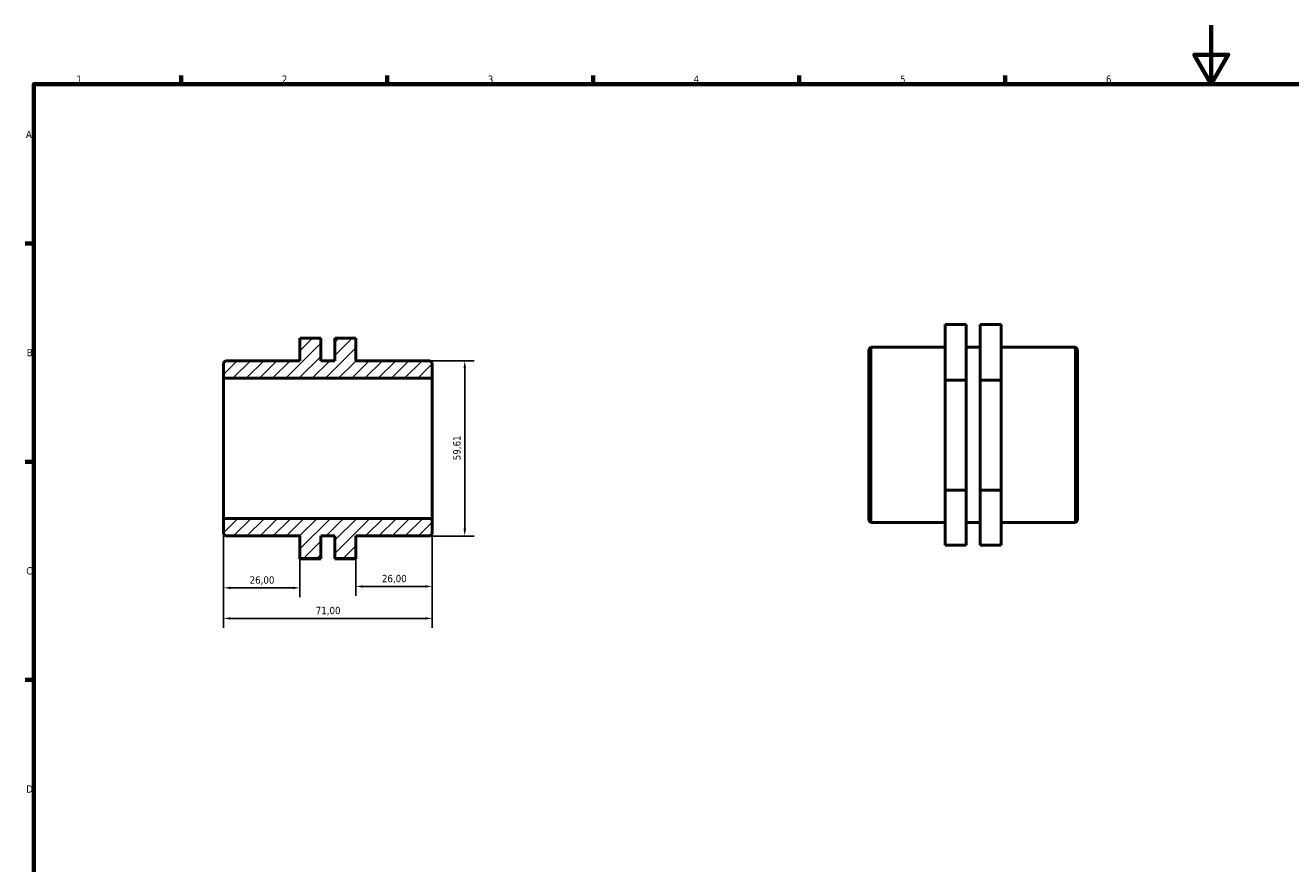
# Model space of a CAD drawing. Header units: millimetres. Extents: x 0 to 895, y 0 to 594.
# Tile 2 of 3: x 17 to 448, y 309 to 594. Entities that reach past the tile are written whole.
import ezdxf

# ---------------------------------------------------------------- set-up
doc = ezdxf.new("R2010")
doc.units = ezdxf.units.MM
for name, color, linetype, lineweight in [('Border (ISO)', 7, 'Continuous', 70), ('Dimension (ISO)', 7, 'Continuous', 25), ('Hatch (ISO)', 7, 'Continuous', 18), ('Visible (ISO)', 7, 'Continuous', 50)]:
    doc.layers.add(name, color=color, linetype=linetype, lineweight=lineweight)
doc.styles.add('Note Text (ISO)', font='tahoma.ttf')
doc.dimstyles.new('Default (ISO)', dxfattribs={"dimtxt": 2.5, "dimasz": 2.5, "dimexe": 3.175, "dimexo": 0, "dimgap": 0.762, "dimtad": 1, "dimrnd": 1e-08, "dimzin": 0, "dimtxsty": 'Note Text (ISO)', "dimcen": 0.09, "dimdle": 10, "dimclrd": 256, "dimclre": 256, "dimclrt": 232, "dimazin": 0, "dimtfac": 1.40208, "dimtmove": 0, "dimatfit": 3, "dimfxl": 1, "dimtolj": 1, "dimtzin": 0, "dimlwd": -1, "dimlwe": -1, "dimarcsym": 0})

# ---------------------------------------------------------------- blocks, each defined once
blk = doc.blocks.new('Borders Default Border')
at = {"layer": 'Border (ISO)'}
for p, q in [((70.08, 574), (70.08, 576.9)), ((140.17, 574), (140.17, 576.9)), ((210.25, 574), (210.25, 576.9)), ((280.33, 574), (280.33, 576.9)), ((350.42, 574), (350.42, 576.9)), ((20, 519.75), (17.1, 519.75)), ((20, 445.5), (17.1, 445.5)), ((20, 371.25), (17.1, 371.25))]:
    blk.add_line(p, q, dxfattribs=at)
at = {"layer": 'Border (ISO)', "flags": 128}
for points in [[(420.5, 594), (420.5, 574), (414.73, 584), (426.27, 584), (420.5, 574)], [(20, 20), (20, 574), (821, 574), (821, 20), (20, 20)]]:
    blk.add_lwpolyline(points, dxfattribs=at)
at = {"layer": 'Border (ISO)', "color": 232, "true_color": 0xca0064, "char_height": 2.5, "attachment_point": 7, "style": 'Note Text (ISO)'}
for s, insert in [('1', (34.48, 574.4)), ('2', (104.37, 574.4)), ('3', (174.43, 574.35)), ('4', (244.42, 574.4)), ('5', (314.64, 574.35)), ('6', (384.66, 574.35)), ('A', (17.29, 555.62)), ('B', (17.59, 481.37)), ('C', (17.43, 407.08)), ('D', (17.43, 332.88))]:
    blk.add_mtext(s, dxfattribs=dict(at, insert=insert))
blk = doc.blocks.new('*D7')
at = {"layer": 'Defpoints', "color": 0, "transparency": 16777216}
for p in [(155.5, 426.19), (129.5, 412.57), (129.5, 403.06)]:
    blk.add_point(p, dxfattribs=at)
at = {"layer": 'Dimension (ISO)', "transparency": 16777216}
for p, q in [((155.5, 426.19), (155.5, 399.89)), ((129.5, 412.57), (129.5, 399.89)), ((153, 403.06), (132, 403.06))]:
    blk.add_line(p, q, dxfattribs=at)
for points in [[(132, 403.48), (132, 402.64), (129.5, 403.06)], [(153, 403.48), (153, 402.64), (155.5, 403.06)]]:
    blk.add_solid(points, dxfattribs=at)
at = {"layer": 'Dimension (ISO)', "color": 232, "true_color": 0xca0064, "transparency": 16777216, "insert": (138.39, 407), "char_height": 2.5, "attachment_point": 1, "style": 'Note Text (ISO)'}
blk.add_mtext('\\A1;26,00', dxfattribs=at)
blk = doc.blocks.new('*D8')
at = {"layer": 'Defpoints', "color": 0, "transparency": 16777216}
for p in [(84.5, 426.19), (110.5, 412.57), (84.5, 402.57)]:
    blk.add_point(p, dxfattribs=at)
at = {"layer": 'Dimension (ISO)', "transparency": 16777216}
for p, q in [((84.5, 426.19), (84.5, 399.39)), ((110.5, 412.57), (110.5, 399.39)), ((108, 402.57), (87, 402.57))]:
    blk.add_line(p, q, dxfattribs=at)
for points in [[(87, 402.98), (87, 402.15), (84.5, 402.57)], [(108, 402.98), (108, 402.15), (110.5, 402.57)]]:
    blk.add_solid(points, dxfattribs=at)
at = {"layer": 'Dimension (ISO)', "color": 232, "true_color": 0xca0064, "transparency": 16777216, "insert": (93.39, 406.5), "char_height": 2.5, "attachment_point": 1, "style": 'Note Text (ISO)'}
blk.add_mtext('\\A1;26,00', dxfattribs=at)
blk = doc.blocks.new('*D9')
at = {"layer": 'Defpoints', "color": 0, "transparency": 16777216}
for p in [(154.79, 479.84), (154.79, 420.22), (166.57, 420.22)]:
    blk.add_point(p, dxfattribs=at)
at = {"layer": 'Dimension (ISO)', "transparency": 16777216}
for p, q in [((154.79, 479.84), (169.74, 479.84)), ((166.57, 477.34), (166.57, 422.72)), ((154.79, 420.22), (169.74, 420.22))]:
    blk.add_line(p, q, dxfattribs=at)
for points in [[(166.15, 477.34), (166.99, 477.34), (166.57, 479.84)], [(166.15, 422.72), (166.99, 422.72), (166.57, 420.22)]]:
    blk.add_solid(points, dxfattribs=at)
at = {"layer": 'Dimension (ISO)', "color": 232, "true_color": 0xca0064, "transparency": 16777216, "insert": (162.64, 446), "char_height": 2.5, "attachment_point": 1, "rotation": 90, "style": 'Note Text (ISO)'}
blk.add_mtext('\\A1;59,61', dxfattribs=at)
blk = doc.blocks.new('*D11')
at = {"layer": 'Defpoints', "color": 0, "transparency": 16777216}
for p in [(84.5, 426.19), (155.5, 426.19), (84.5, 392.19)]:
    blk.add_point(p, dxfattribs=at)
at = {"layer": 'Dimension (ISO)', "transparency": 16777216}
for p, q in [((84.5, 426.19), (84.5, 389.01)), ((155.5, 426.19), (155.5, 389.01)), ((153, 392.19), (87, 392.19))]:
    blk.add_line(p, q, dxfattribs=at)
for points in [[(87, 392.6), (87, 391.77), (84.5, 392.19)], [(153, 392.6), (153, 391.77), (155.5, 392.19)]]:
    blk.add_solid(points, dxfattribs=at)
at = {"layer": 'Dimension (ISO)', "color": 232, "true_color": 0xca0064, "transparency": 16777216, "insert": (115.88, 396.12), "char_height": 2.5, "attachment_point": 1, "style": 'Note Text (ISO)'}
blk.add_mtext('\\A1;71,00', dxfattribs=at)

msp = doc.modelspace()

# ---------------------------------------------------------------- hatches: boundary and pattern name
at = {"layer": 'Hatch (ISO)'}
h = msp.add_hatch(dxfattribs=at)
h.set_pattern_fill('ANSI31', color=256, scale=25.4, style=0)
h.set_pattern_definition([(45, (0, 0), (-2.245064, 2.245064), [])])
h.paths.add_polyline_path([(84.5, 420.935), (85.21, 420.225), (110.5, 420.225), (110.5, 412.567), (117.6, 412.567), (117.6, 420.225), (122.4, 420.225), (122.4, 412.567), (129.5, 412.567), (129.5, 420.225), (154.79, 420.225), (155.5, 420.935), (155.5, 426.186), (84.5, 426.186)])
h.paths.add_polyline_path([(85.21, 479.839), (84.5, 479.129), (84.5, 473.877), (155.5, 473.877), (155.5, 479.129), (154.79, 479.839), (129.5, 479.839), (129.5, 487.496), (122.4, 487.496), (122.4, 479.839), (117.6, 479.839), (117.6, 487.496), (110.5, 487.496), (110.5, 479.839)])

# ---------------------------------------------------------------- linework, layer by layer
at = {"layer": 'Visible (ISO)'}
for p, q in [((330.031, 492.147), (337.131, 492.147)), ((330.031, 473.288), (330.031, 492.147)), ((337.131, 492.147), (337.131, 473.288)), ((349.031, 492.147), (341.931, 492.147)), ((341.931, 492.147), (341.931, 473.288)), ((349.031, 473.288), (349.031, 492.147)), ((117.6, 487.496), (110.5, 487.496)), ((110.5, 487.496), (110.5, 479.839)), ((117.6, 479.839), (117.6, 487.496)), ((129.5, 487.496), (122.4, 487.496)), ((122.4, 487.496), (122.4, 479.839)), ((129.5, 479.839), (129.5, 487.496)), ((304.031, 483.717), (304.741, 484.427)), ((304.031, 425.523), (304.031, 483.717)), ((304.741, 484.427), (304.741, 424.813)), ((304.741, 484.427), (330.031, 484.427)), ((337.131, 484.427), (341.931, 484.427)), ((349.031, 484.427), (374.321, 484.427)), ((374.321, 424.813), (374.321, 484.427)), ((375.031, 483.717), (374.321, 484.427)), ((375.031, 483.717), (375.031, 425.523)), ((85.21, 479.839), (84.5, 479.129)), ((84.5, 479.129), (84.5, 473.877)), ((110.5, 479.839), (85.21, 479.839)), ((122.4, 479.839), (117.6, 479.839)), ((154.79, 479.839), (129.5, 479.839)), ((155.5, 479.129), (154.79, 479.839)), ((155.5, 473.877), (155.5, 479.129)), ((84.5, 473.877), (155.5, 473.877)), ((84.5, 426.186), (84.5, 473.877)), ((155.5, 426.186), (155.5, 473.877)), ((330.031, 473.288), (337.131, 473.288)), ((330.031, 435.761), (330.031, 473.288)), ((337.131, 473.288), (337.131, 435.761)), ((341.931, 473.288), (341.931, 435.761)), ((349.031, 473.288), (341.931, 473.288)), ((349.031, 435.761), (349.031, 473.288)), ((330.031, 435.761), (337.131, 435.761)), ((330.031, 417.092), (330.031, 435.761)), ((337.131, 435.761), (337.131, 417.092)), ((349.031, 435.761), (341.931, 435.761)), ((341.931, 435.761), (341.931, 417.092)), ((349.031, 417.092), (349.031, 435.761)), ((155.5, 426.186), (84.5, 426.186)), ((84.5, 426.186), (84.5, 420.935)), ((155.5, 420.935), (155.5, 426.186)), ((304.031, 425.523), (304.741, 424.813)), ((304.741, 424.813), (330.031, 424.813)), ((337.131, 424.813), (341.931, 424.813)), ((349.031, 424.813), (374.321, 424.813)), ((375.031, 425.523), (374.321, 424.813)), ((84.5, 420.935), (85.21, 420.225)), ((85.21, 420.225), (110.5, 420.225)), ((110.5, 420.225), (110.5, 412.567)), ((117.6, 412.567), (117.6, 420.225)), ((117.6, 420.225), (122.4, 420.225)), ((122.4, 420.225), (122.4, 412.567)), ((129.5, 412.567), (129.5, 420.225)), ((129.5, 420.225), (154.79, 420.225)), ((154.79, 420.225), (155.5, 420.935)), ((330.031, 417.092), (337.131, 417.092)), ((349.031, 417.092), (341.931, 417.092)), ((110.5, 412.567), (117.6, 412.567)), ((110.5, 412.504), (110.5, 412.567)), ((110.5, 412.504), (117.6, 412.504)), ((117.6, 412.567), (117.6, 412.504)), ((122.4, 412.567), (129.5, 412.567)), ((122.4, 412.567), (122.4, 412.504)), ((129.5, 412.504), (122.4, 412.504)), ((129.5, 412.504), (129.5, 412.567))]:
    msp.add_line(p, q, dxfattribs=at)

# ---------------------------------------------------------------- block references
msp.add_blockref('Borders Default Border', (0, 0))

# ---------------------------------------------------------------- dimensions: what is measured, and where the dimension line sits
at = {"layer": 'Dimension (ISO)'}
for base, p1, p2, angle, picture, middle in [((166.569, 420.225), (154.79, 479.839), (154.79, 420.225), 270, '*D9', (166.569, 450.032)), ((84.5, 402.567), (110.5, 412.567), (84.5, 426.186), 180, '*D8', (97.5, 402.567)), ((84.5, 392.186), (155.5, 426.186), (84.5, 426.186), 180, '*D11', (120, 392.186)), ((129.5, 403.06), (155.5, 426.186), (129.5, 412.567), 180, '*D7', (142.5, 403.06))]:
    dim = msp.add_linear_dim(base=base, p1=p1, p2=p2, angle=angle, dimstyle='Default (ISO)', override={"dimdec": 2, "dimtp": 0, "dimtm": 0, "dimtdec": 2, "dimtofl": 0, "dimatfit": 1}, dxfattribs=at)
    dim.commit()
    dim.dimension.update_dxf_attribs({"geometry": picture, "text_midpoint": middle, "dimtype": 160})

doc.saveas('drawing.dxf')
